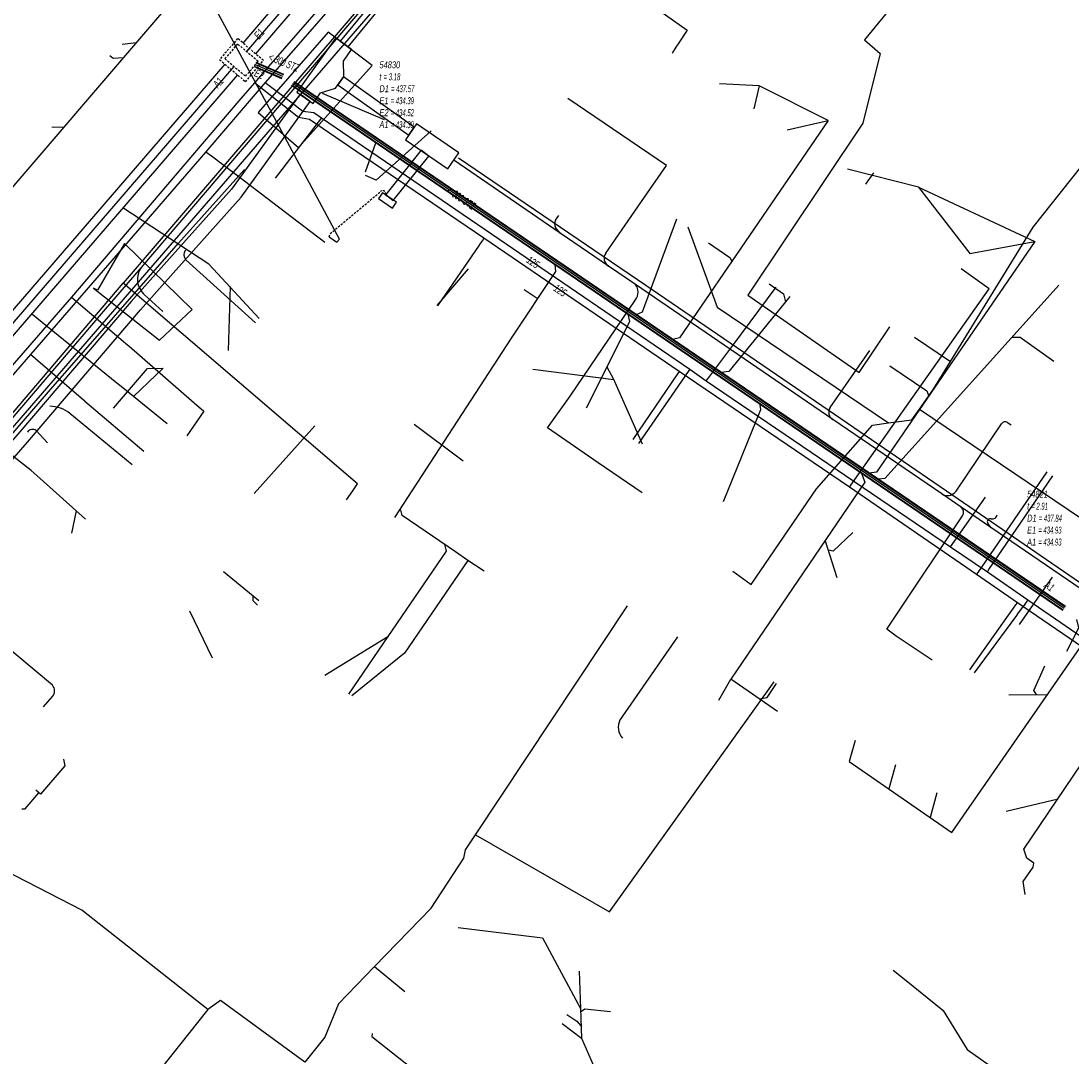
# Model space of a CAD drawing. Header units: metres. Extents: x 2695563 to 2696938, y 1260544 to 1262032.
# Tile 88 of 256: x 2696122 to 2696198, y 1261104 to 1261178. Entities that reach past the tile are written whole.
import ezdxf

# ---------------------------------------------------------------- set-up
doc = ezdxf.new("R2010")
doc.units = ezdxf.units.M
doc.linetypes.add('AUSGEZOGEN', pattern=[0])
doc.linetypes.add('STRICHLINIE2_S3', pattern=[0.25, 0.15, -0.1])
for name, color, linetype in [('AW_LK_ Haltung Text', 7, 'AUSGEZOGEN'), ('AW_LK_Ein-Auslauftext', 24, 'AUSGEZOGEN'), ('AW_LK_Haltung', 24, 'AUSGEZOGEN'), ('AW_LK_Normschacht Text', 24, 'AUSGEZOGEN'), ('AW_LK_Schacht Detailpolygon', 24, 'AUSGEZOGEN'), ('AW_LK_Trasselinie', 24, 'AUSGEZOGEN'), ('EW_LK_Bauwerk_FL_Linie_Punkt', 1, 'AUSGEZOGEN'), ('EW_LK_Trasseabs', 1, 'AUSGEZOGEN'), ('EW_LK_Trasserand', 1, 'AUSGEZOGEN'), ('FM_LK_SW_TRASSEKANTE', 94, 'AUSGEZOGEN'), ('GA_LK_Leitung', 32, 'AUSGEZOGEN'), ('GA_LK_Leitung_Text', 32, 'AUSGEZOGEN'), ('LKSwisscomProjekterimeterAktiv', 7, 'AUSGEZOGEN'), ('TV_LK_LEITUNG', 92, 'AUSGEZOGEN'), ('WA_LK_Leitung', 171, 'AUSGEZOGEN'), ('WA_LK_Leitung_Text', 171, 'AUSGEZOGEN')]:
    doc.layers.add(name, color=color, linetype=linetype)
doc.styles.add('ARIAL', font='arial.ttf')
pattern_1 = [(0, (2710855, 1276000), (7500, 7500), [7500, -7500]), (90, (2710855, 1276000), (-7500, 7500), [7500, -7500])]
pattern_2 = [(0, (2703955, 1269100), (4050, 4050), [4050, -4050]), (90, (2703955, 1269100), (-4050, 4050), [4050, -4050])]
pattern_3 = [(0, (2708005, 1273150), (6075, 6075), [6075, -6075]), (90, (2708005, 1273150), (-6075, 6075), [6075, -6075])]

# ---------------------------------------------------------------- blocks, each defined once
blk = doc.blocks.new('COMPLEXOBJECT_1844')
at = {"layer": 'EW_LK_Trasserand', "color": 1, "linetype": 'AUSGEZOGEN', "transparency": 33554687}
for points in [[(6187.06, 11228.52), (6186.443, 11228.951), (6186.356, 11228.83), (6185.893, 11229.168)], [(6186.091, 11227.297), (6183.802, 11224.27), (6180.912, 11220.13), (6178.056, 11216.035), (6174.734, 11212.316), (6168.374, 11204.594), (6165.845, 11201.752), (6165.182, 11201.007), (6160.577, 11195.832), (6146.636, 11179.588), (6144.477, 11176.99), (6145.039, 11176.571), (6147.171, 11179.136), (6161.104, 11195.371), (6165.719, 11200.558), (6166.385, 11201.306), (6168.906, 11204.139), (6175.266, 11211.86), (6178.606, 11215.6), (6181.498, 11219.746), (6184.368, 11223.859), (6186.789, 11227.06)]]:
    blk.add_lwpolyline(points, dxfattribs=at)
for centre, radius, start, end in [((6185.12, 11228.14), 1.286, 319.02303, 53.05875), ((6185.696, 11228.018), 1.454, 318.77428, 20.19499)]:
    blk.add_arc(centre, radius, start, end, dxfattribs=at)
blk = doc.blocks.new('COMPLEXOBJECT_2281')
at = {"layer": 'EW_LK_Trasseabs', "color": 1, "linetype": 'AUSGEZOGEN', "transparency": 33554687}
for p, q in [((6123.734, 11130.576), (6118.919, 11134.604)), ((6123.087, 11129.003), (6123.742, 11129.763))]:
    blk.add_line(p, q, dxfattribs=at)
blk.add_arc((6123.27, 11130.165), 0.62, 319.55984, 41.56772, dxfattribs=at)
blk = doc.blocks.new('COMPLEXOBJECT_2289')
at = {"layer": 'EW_LK_Trasseabs', "color": 1, "linetype": 'AUSGEZOGEN', "transparency": 33554687}
blk.add_line((6129.492, 11146.455), (6124.995, 11150.149), dxfattribs=at)
blk.add_arc((6123.517, 11148.345), 2.332, 50.66614, 89.06125, dxfattribs=at)
blk = doc.blocks.new('COMPLEXOBJECT_2290')
at = {"layer": 'EW_LK_Trasseabs', "color": 1, "linetype": 'AUSGEZOGEN', "transparency": 33554687}
blk.add_line((6138.364, 11156.677), (6133.342, 11161.216), dxfattribs=at)
blk.add_arc((6133.793, 11161.589), 0.586, 144.90191, 219.61486, dxfattribs=at)
blk = doc.blocks.new('COMPLEXOBJECT_2329')
at = {"layer": 'EW_LK_Trasseabs', "color": 1, "linetype": 'AUSGEZOGEN', "transparency": 33554687}
for p, q in [((6159.991, 11164.069), (6160.22, 11164.41)), ((6160.333, 11163.147), (6159.995, 11163.554))]:
    blk.add_line(p, q, dxfattribs=at)
blk.add_arc((6160.346, 11163.814), 0.437, 144.31141, 216.5786, dxfattribs=at)
blk = doc.blocks.new('COMPLEXOBJECT_2330')
at = {"layer": 'EW_LK_Trasseabs', "color": 1, "linetype": 'AUSGEZOGEN', "transparency": 33554687}
blk.add_line((6163.623, 11161.704), (6166.393, 11165.728), dxfattribs=at)
blk.add_arc((6164.1, 11161.314), 0.616, 140.73917, 241.07306, dxfattribs=at)
blk = doc.blocks.new('COMPLEXOBJECT_2351')
at = {"layer": 'EW_LK_Trasseabs', "color": 1, "linetype": 'AUSGEZOGEN', "transparency": 33554687}
blk.add_line((6188.852, 11144.563), (6192.127, 11149.416), dxfattribs=at)
blk.add_arc((6192.382, 11149.249), 0.305, 56.05615, 146.77056, dxfattribs=at)
blk = doc.blocks.new('COMPLEXOBJECT_2352')
at = {"layer": 'EW_LK_Trasseabs', "color": 1, "linetype": 'AUSGEZOGEN', "transparency": 33554687}
blk.add_line((6191.365, 11141.925), (6191.138, 11142.24), dxfattribs=at)
for centre, radius, start, end in [((6191.311, 11142.36), 0.21, 71.6553, 214.83443), ((6191.459, 11142.908), 0.357, 256.78714, 351.50004)]:
    blk.add_arc(centre, radius, start, end, dxfattribs=at)
blk = doc.blocks.new('COMPLEXOBJECT_2806')
at = {"layer": 'FM_LK_SW_TRASSEKANTE', "color": 94, "linetype": 'AUSGEZOGEN', "transparency": 33554687}
blk.add_line((6130.375, 11158.711), (6131.681, 11157.499), dxfattribs=at)
for centre, radius, start, end in [((6131.315, 11159.822), 1.453, 145.30365, 185.39654), ((6131.314, 11159.819), 1.452, 185.28201, 229.715)]:
    blk.add_arc(centre, radius, start, end, dxfattribs=at)

msp = doc.modelspace()

# ---------------------------------------------------------------- hatches: boundary and pattern name
at = {"layer": 'EW_LK_Bauwerk_FL_Linie_Punkt', "lineweight": 18, "transparency": 33554687}
h = msp.add_hatch(dxfattribs=at)
h.set_pattern_fill('MUSTER', color=1, scale=4050, style=0, pattern_type=2)
h.set_pattern_definition(pattern_2)
h.paths.add_polyline_path([(2696142.317, 1261173.122), (2696143.484, 1261172.292), (2696144.021, 1261173.062), (2696145.103, 1261173.402), (2696145.703, 1261174.249), (2696145.675, 1261175.352), (2696146.263, 1261176.193), (2696145.136, 1261177.031)], flags=0)
h = msp.add_hatch(dxfattribs=at)
h.set_pattern_fill('MUSTER', color=1, scale=4050, style=0, pattern_type=2)
h.set_pattern_definition(pattern_2)
h.paths.add_polyline_path([(2696153.203, 1261167.589), (2696153.994, 1261168.744), (2696150.942, 1261170.836), (2696150.151, 1261169.681)], flags=0)
h = msp.add_hatch(dxfattribs=at)
h.set_pattern_fill('MUSTER', color=1, scale=2025, style=0, pattern_type=2)
h.set_pattern_definition([(0, (2699905, 1265050), (2025, 2025), [2025, -2025]), (90, (2699905, 1265050), (-2025, 2025), [2025, -2025])])
h.paths.add_polyline_path([(2696149.218, 1261164.763), (2696149.496, 1261165.177), (2696148.489, 1261165.854), (2696148.211, 1261165.44)], flags=0)
at = {"layer": 'EW_LK_Trasserand', "lineweight": 18, "transparency": 33554687}
h = msp.add_hatch(dxfattribs=at)
h.set_pattern_fill('MUSTER', color=1, scale=6075, style=0, pattern_type=2)
h.set_pattern_definition(pattern_3)
h.paths.add_polyline_path([(2696186.863, 1261228.978), (2696186.916, 1261228.936), (2696186.967, 1261228.891), (2696187.016, 1261228.843), (2696187.062, 1261228.793), (2696187.105, 1261228.74), (2696187.145, 1261228.685), (2696187.183, 1261228.628), (2696187.217, 1261228.57), (2696187.248, 1261228.509), (2696187.276, 1261228.447), (2696187.301, 1261228.384), (2696187.322, 1261228.319), (2696187.34, 1261228.253), (2696187.354, 1261228.187), (2696187.365, 1261228.119), (2696187.372, 1261228.052), (2696187.376, 1261227.984), (2696187.376, 1261227.916), (2696187.372, 1261227.848), (2696187.365, 1261227.78), (2696187.354, 1261227.713), (2696187.34, 1261227.646), (2696187.322, 1261227.581), (2696187.3, 1261227.516), (2696187.276, 1261227.452), (2696187.248, 1261227.39), (2696187.217, 1261227.33), (2696187.182, 1261227.271), (2696187.145, 1261227.214), (2696187.104, 1261227.16), (2696187.061, 1261227.107), (2696184.772, 1261224.08), (2696181.882, 1261219.94), (2696179.026, 1261215.845), (2696175.704, 1261212.126), (2696169.344, 1261204.404), (2696166.815, 1261201.562), (2696166.152, 1261200.817), (2696161.547, 1261195.642), (2696147.606, 1261179.398), (2696145.447, 1261176.8), (2696146.009, 1261176.381), (2696148.141, 1261178.946), (2696162.074, 1261195.181), (2696166.689, 1261200.368), (2696167.355, 1261201.116), (2696169.876, 1261203.949), (2696176.236, 1261211.67), (2696179.576, 1261215.41), (2696182.468, 1261219.556), (2696185.338, 1261223.669), (2696187.759, 1261226.87), (2696187.791, 1261226.908), (2696187.823, 1261226.948), (2696187.852, 1261226.988), (2696187.881, 1261227.03), (2696187.908, 1261227.072), (2696187.933, 1261227.116), (2696187.957, 1261227.16), (2696187.979, 1261227.205), (2696188, 1261227.251), (2696188.019, 1261227.297), (2696188.037, 1261227.344), (2696188.052, 1261227.392), (2696188.067, 1261227.44), (2696188.079, 1261227.489), (2696188.09, 1261227.538), (2696188.099, 1261227.588), (2696188.107, 1261227.637), (2696188.113, 1261227.687), (2696188.117, 1261227.737), (2696188.119, 1261227.788), (2696188.119, 1261227.838), (2696188.118, 1261227.888), (2696188.115, 1261227.938), (2696188.111, 1261227.988), (2696188.104, 1261228.038), (2696188.096, 1261228.088), (2696188.086, 1261228.137), (2696188.075, 1261228.186), (2696188.061, 1261228.235), (2696188.047, 1261228.283), (2696188.03, 1261228.33), (2696187.413, 1261228.761), (2696187.326, 1261228.64)], flags=0)
h = msp.add_hatch(dxfattribs=at)
h.set_pattern_fill('MUSTER', color=1, scale=6075, style=0, pattern_type=2)
h.set_pattern_definition(pattern_3)
h.paths.add_polyline_path([(2696145.278, 1261173.649), (2696150.378, 1261170.013), (2696150.774, 1261170.591), (2696145.683, 1261174.221)], flags=0)
h = msp.add_hatch(dxfattribs=at)
h.set_pattern_fill('MUSTER', color=1, scale=6075, style=0, pattern_type=2)
h.set_pattern_definition(pattern_3)
h.paths.add_polyline_path([(2696094.675, 1261115.609), (2696099.087, 1261120.475), (2696113.912, 1261137.567), (2696122.898, 1261147.891), (2696131.058, 1261157.437), (2696133.4, 1261160.073), (2696138.308, 1261165.56), (2696143.283, 1261172.43), (2696142.554, 1261172.958), (2696137.606, 1261166.126), (2696132.728, 1261160.671), (2696130.38, 1261158.029), (2696122.216, 1261148.479), (2696113.232, 1261138.157), (2696098.413, 1261121.073), (2696094.009, 1261116.213)], flags=0)
h = msp.add_hatch(dxfattribs=at)
h.set_pattern_fill('MUSTER', color=1, scale=6075, style=0, pattern_type=2)
h.set_pattern_definition(pattern_3)
h.paths.add_polyline_path([(2696149.266, 1261165.297), (2696151.827, 1261168.501), (2696151.28, 1261168.938), (2696148.719, 1261165.734)], flags=0)
at = {"layer": 'LKSwisscomProjekterimeterAktiv', "transparency": 33554687}
h = msp.add_hatch(dxfattribs=at)
h.set_pattern_fill('MUSTER', color=94, scale=7500, style=0, pattern_type=2)
h.set_pattern_definition(pattern_1)
h.paths.add_polyline_path([(2696144.563, 1261177.427), (2696139.536, 1261171.659), (2696142.447, 1261169.119), (2696147.738, 1261175.046)], flags=0)
h = msp.add_hatch(dxfattribs=at)
h.set_pattern_fill('MUSTER', color=94, scale=7500, style=0, pattern_type=2)
h.set_pattern_definition(pattern_1)
h.paths.add_polyline_path([(2696127.665, 1261158.991), (2696132.417, 1261155.251), (2696134.778, 1261157.457), (2696129.896, 1261162.199), (2696127.944, 1261158.852)], flags=0)

# ---------------------------------------------------------------- linework, layer by layer
at = {"layer": 'AW_LK_Haltung', "color": 24, "linetype": 'AUSGEZOGEN', "transparency": 33554687}
for p, q in [((2696178.765, 1261222.953), (2696138.692, 1261176.04)), ((2696129.723, 1261176.564), (2696130.755, 1261176.688)), ((2696137.783, 1261174.975), (2696076.959, 1261104.445)), ((2696175.631, 1261173.559), (2696172.779, 1261173.715)), ((2696175.631, 1261173.559), (2696175.24, 1261171.913)), ((2696180.595, 1261171.078), (2696175.631, 1261173.559)), ((2696177.649, 1261170.388), (2696180.595, 1261171.078)), ((2696124.668, 1261170.624), (2696125.514, 1261170.591)), ((2696147.268, 1261167.383), (2696148.021, 1261169.472)), ((2696187.11, 1261166.26), (2696182.003, 1261167.555)), ((2696183.863, 1261167.307), (2696183.301, 1261166.48)), ((2696187.11, 1261166.26), (2696195.495, 1261162.354)), ((2696187.11, 1261166.26), (2696190.806, 1261161.499)), ((2696135.967, 1261160.73), (2696129.789, 1261164.787)), ((2696190.806, 1261161.499), (2696195.495, 1261162.354)), ((2696154.664, 1261160.385), (2696152.408, 1261157.748)), ((2696137.397, 1261154.496), (2696137.531, 1261159.109)), ((2696159.642, 1261158.248), (2696158.697, 1261158.863)), ((2696197.222, 1261159.205), (2696189.062, 1261150.117)), ((2696177.844, 1261158.401), (2696175.552, 1261155.577)), ((2696129.355, 1261152.139), (2696123.193, 1261157.138)), ((2696175.552, 1261155.577), (2696173.443, 1261152.991)), ((2696149.374, 1261142.47), (2696157.774, 1261155.377)), ((2696165.15, 1261152.421), (2696164.687, 1261153.303)), ((2696132.68, 1261153.215), (2696130.544, 1261151.178)), ((2696159.333, 1261153.157), (2696165.15, 1261152.421)), ((2696173.443, 1261152.991), (2696172.899, 1261152.909)), ((2696167.216, 1261147.742), (2696165.15, 1261152.421)), ((2696123.164, 1261145.842), (2696117.38, 1261150.398)), ((2696126.1, 1261141.348), (2696126.451, 1261142.937)), ((2696181.24, 1261138.114), (2696180.398, 1261140.825)), ((2696154.65, 1261139.379), (2696150.087, 1261132.686)), ((2696155.806, 1261138.59), (2696154.65, 1261139.379)), ((2696139.578, 1261136.466), (2696139.181, 1261136.791)), ((2696136.234, 1261132.339), (2696134.6, 1261135.723)), ((2696144.346, 1261131.095), (2696148.88, 1261133.893)), ((2696148.88, 1261133.893), (2696146.045, 1261129.734)), ((2696150.087, 1261132.686), (2696146.275, 1261129.607)), ((2696172.721, 1261129.315), (2696173.592, 1261130.821)), ((2696176.957, 1261128.484), (2696173.592, 1261130.821)), ((2696193.623, 1261129.689), (2696196.407, 1261129.709)), ((2696185.461, 1261124.642), (2696184.976, 1261122.916)), ((2696188.438, 1261122.617), (2696187.943, 1261120.856)), ((2696193.428, 1261121.312), (2696197.174, 1261122.203)), ((2696153.949, 1261112.93), (2696160.022, 1261112.173)), ((2696160.03, 1261112.173), (2696162.753, 1261107.096)), ((2696162.67, 1261109.776), (2696162.753, 1261107.096)), ((2696162.753, 1261107.096), (2696162.819, 1261104.953)), ((2696161.43, 1261106.01), (2696162.827, 1261104.947)), ((2696162.819, 1261104.947), (2696166.698, 1261096.258))]:
    msp.add_line(p, q, dxfattribs=at)
at = {"layer": 'AW_LK_Haltung', "linetype": 'AUSGEZOGEN', "transparency": 33554687}
for p, q in [((2696141.365, 1261174.353), (2696139.38, 1261175.211)), ((2696141.373, 1261174.371), (2696139.388, 1261175.229)), ((2696141.38, 1261174.389), (2696139.395, 1261175.247)), ((2696141.246, 1261174.077), (2696139.261, 1261174.935)), ((2696141.253, 1261174.095), (2696139.268, 1261174.953)), ((2696141.261, 1261174.113), (2696139.276, 1261174.971)), ((2696197.676, 1261136.016), (2696142.108, 1261173.836)), ((2696197.687, 1261136.032), (2696142.119, 1261173.852)), ((2696197.699, 1261136.048), (2696142.131, 1261173.868)), ((2696197.507, 1261135.768), (2696141.939, 1261173.588)), ((2696197.519, 1261135.784), (2696141.951, 1261173.604)), ((2696197.53, 1261135.8), (2696141.962, 1261173.62))]:
    msp.add_line(p, q, dxfattribs=at)
at = {"layer": 'AW_LK_Haltung', "color": 255, "transparency": 33554687}
for p, q in [((2696141.313, 1261174.233), (2696139.328, 1261175.091)), ((2696197.603, 1261135.908), (2696142.035, 1261173.728))]:
    msp.add_line(p, q, dxfattribs=at)
at = {"layer": 'AW_LK_Haltung', "color": 24, "linetype": 'AUSGEZOGEN', "transparency": 33554687}
for points in [[(2696118.592, 1261156.842), (2696116.145, 1261158.953), (2696116.178, 1261159.68), (2696136.308, 1261183.184)], [(2696128.831, 1261175.753), (2696129.094, 1261175.575), (2696129.837, 1261175.618)], [(2696180.595, 1261171.078), (2696169.886, 1261155.407), (2696169.39, 1261155.3)], [(2696152.002, 1261170.319), (2696148.026, 1261166.768), (2696147.26, 1261167.1)], [(2696169.664, 1261163.964), (2696167.201, 1261157.251), (2696166.772, 1261157.07)], [(2696195.495, 1261162.354), (2696184.077, 1261145.732), (2696183.546, 1261145.669)], [(2696171.991, 1261162.251), (2696173.518, 1261161.206), (2696173.688, 1261160.9)], [(2696139.61, 1261156.811), (2696136.315, 1261160.355), (2696135.967, 1261160.73)], [(2696157.774, 1261155.377), (2696160.98, 1261160.193), (2696160.928, 1261160.689)], [(2696176.349, 1261159.294), (2696177.384, 1261158.593), (2696177.529, 1261158.013)], [(2696163.201, 1261150.379), (2696166.308, 1261156.601), (2696166.192, 1261157.12)], [(2696196.859, 1261153.701), (2696194.447, 1261155.433), (2696193.837, 1261155.435)], [(2696185.057, 1261153.385), (2696187.705, 1261151.588), (2696187.849, 1261151.212)], [(2696129.103, 1261150.351), (2696131.545, 1261153.197), (2696132.68, 1261153.215)], [(2696130.544, 1261151.178), (2696129.77, 1261151.804), (2696129.355, 1261152.139)], [(2696132.983, 1261149.208), (2696131.58, 1261150.342), (2696130.544, 1261151.178)], [(2696173.054, 1261143.626), (2696175.751, 1261150.246), (2696175.67, 1261150.706)], [(2696189.062, 1261150.117), (2696184.679, 1261145.279), (2696184.23, 1261145.226)], [(2696127.095, 1261142.335), (2696123.827, 1261145.279), (2696123.164, 1261145.842)], [(2696182.977, 1261145.702), (2696183.239, 1261145.02), (2696173.592, 1261130.821)], [(2696154.65, 1261139.379), (2696153.741, 1261139.999), (2696149.905, 1261142.613), (2696149.783, 1261143.098)], [(2696182.376, 1261141.375), (2696180.965, 1261140.047), (2696180.62, 1261140.11)], [(2696152.956, 1261140.534), (2696153.077, 1261140.048), (2696148.88, 1261133.893)], [(2696139.486, 1261136.148), (2696139.16, 1261136.451), (2696139.181, 1261136.791), (2696137.026, 1261138.557)], [(2696197.805, 1261132.828), (2696198.657, 1261134.518), (2696198.513, 1261135.115)], [(2696189.505, 1261119.77), (2696199.584, 1261134.285), (2696199.565, 1261134.409)], [(2696195.607, 1261129.703), (2696195.428, 1261130.004), (2696196.214, 1261131.766)], [(2696175.642, 1261129.397), (2696176.196, 1261129.499), (2696176.884, 1261130.502)], [(2696182.547, 1261126.386), (2696182.127, 1261124.894), (2696189.505, 1261119.77)], [(2696194.808, 1261115.304), (2696194.661, 1261116.243), (2696195.365, 1261117.276), (2696195.425, 1261117.57), (2696194.929, 1261117.907), (2696194.712, 1261118.556), (2696199.467, 1261125.601)], [(2696125.512, 1261125.056), (2696125.603, 1261124.571), (2696123.849, 1261122.522), (2696123.507, 1261122.815)], [(2696122.498, 1261121.483), (2696122.752, 1261121.471), (2696123.735, 1261122.62)], [(2696161.776, 1261106.656), (2696162.498, 1261106.178), (2696162.787, 1261105.834)], [(2696164.922, 1261106.845), (2696163.076, 1261107.033), (2696162.761, 1261106.827)], [(2696147.737, 1261105.283), (2696147.72, 1261105.059), (2696163.297, 1261092.774), (2696163.364, 1261092.029)]]:
    msp.add_lwpolyline(points, dxfattribs=at)
at = {"layer": 'AW_LK_Schacht Detailpolygon', "color": 24, "linetype": 'STRICHLINIE2_S3', "transparency": 33554687}
for points in [[(2696138.051, 1261176.982), (2696136.751, 1261175.462), (2696138.614, 1261173.87), (2696139.913, 1261175.391), (2696138.051, 1261176.982)], [(2696138.045, 1261176.591), (2696137.136, 1261175.528), (2696138.619, 1261174.261), (2696139.529, 1261175.325), (2696138.045, 1261176.591)]]:
    msp.add_lwpolyline(points, close=True, dxfattribs=at)
at = {"layer": 'AW_LK_Trasselinie', "color": 24, "linetype": 'AUSGEZOGEN', "transparency": 33554687}
for p, q in [((2696178.107, 1261223.107), (2696138.427, 1261176.654)), ((2696179.028, 1261222.337), (2696139.343, 1261175.878)), ((2696137.131, 1261175.138), (2696076.704, 1261105.068)), ((2696138.043, 1261174.358), (2696077.607, 1261104.278))]:
    msp.add_line(p, q, dxfattribs=at)
at = {"layer": 'EW_LK_Bauwerk_FL_Linie_Punkt', "color": 1, "linetype": 'AUSGEZOGEN', "transparency": 33554687}
msp.add_line((2696139.817, 1261172.914), (2696134.653, 1261182.516), dxfattribs=at)
for points in [[(2696142.317, 1261173.122), (2696143.484, 1261172.292), (2696144.021, 1261173.062), (2696145.103, 1261173.402), (2696145.703, 1261174.249), (2696145.675, 1261175.352), (2696146.263, 1261176.193), (2696145.136, 1261177.031), (2696142.317, 1261173.122)], [(2696153.203, 1261167.589), (2696153.994, 1261168.744), (2696150.942, 1261170.836), (2696150.151, 1261169.681), (2696153.203, 1261167.589)], [(2696149.218, 1261164.763), (2696149.496, 1261165.177), (2696148.489, 1261165.854), (2696148.211, 1261165.44), (2696149.218, 1261164.763)]]:
    msp.add_lwpolyline(points, close=True, dxfattribs=at)
at = {"layer": 'EW_LK_Trasseabs', "color": 1, "linetype": 'AUSGEZOGEN', "transparency": 33554687}
for p, q in [((2696145.402, 1261162.529), (2696139.817, 1261172.914)), ((2696148.646, 1261171.128), (2696144.173, 1261173.007)), ((2696168.961, 1261167.839), (2696161.833, 1261172.655)), ((2696161.303, 1261162.957), (2696153.627, 1261168.208)), ((2696167.363, 1261165.538), (2696168.961, 1261167.839)), ((2696133.78, 1261162.233), (2696138.535, 1261167.543)), ((2696148.709, 1261165.725), (2696148.993, 1261165.516)), ((2696144.656, 1261162.699), (2696145.189, 1261162.31)), ((2696145.189, 1261162.31), (2696145.402, 1261162.529)), ((2696164.772, 1261160.585), (2696161.303, 1261162.957)), ((2696166.712, 1261159.258), (2696164.772, 1261160.585)), ((2696180.935, 1261149.531), (2696166.712, 1261159.258)), ((2696162.004, 1261151.201), (2696166.72, 1261158.147)), ((2696180.739, 1261150.389), (2696183.604, 1261154.492)), ((2696188.785, 1261144.162), (2696180.935, 1261149.531)), ((2696124.339, 1261147.845), (2696123.534, 1261148.729)), ((2696193.523, 1261149.312), (2696193.78, 1261149.143)), ((2696167.207, 1261144.233), (2696164.023, 1261146.414)), ((2696190.189, 1261143.202), (2696188.785, 1261144.162)), ((2696192.335, 1261141.735), (2696190.189, 1261143.202)), ((2696185.356, 1261135.204), (2696190.291, 1261142.597)), ((2696205.405, 1261132.796), (2696192.335, 1261141.735)), ((2696194.384, 1261134.76), (2696196.774, 1261138.17)), ((2696188.09, 1261132.178), (2696185.514, 1261133.906))]:
    msp.add_line(p, q, dxfattribs=at)
for points in [[(2696250.975, 1261102.181), (2696223.934, 1261120.513), (2696218.661, 1261124.125), (2696205.08, 1261133.409), (2696189.589, 1261144.041), (2696180.607, 1261150.189), (2696167.475, 1261159.188), (2696153.967, 1261168.361)], [(2696093.969, 1261116.29), (2696097.42, 1261120.444), (2696109.488, 1261134.34), (2696112.817, 1261138.103), (2696113.493, 1261138.905), (2696114.481, 1261140.012), (2696124.427, 1261151.523), (2696133.78, 1261162.233)], [(2696164.023, 1261146.414), (2696160.387, 1261148.922), (2696162.004, 1261151.201)], [(2696185.514, 1261133.906), (2696184.837, 1261134.419), (2696185.356, 1261135.204)]]:
    msp.add_lwpolyline(points, dxfattribs=at)
at = {"layer": 'EW_LK_Trasseabs', "color": 1, "linetype": 'STRICHLINIE2_S3', "transparency": 33554687}
msp.add_lwpolyline([(2696144.656, 1261162.699), (2696144.73, 1261162.92), (2696148.344, 1261165.948)], dxfattribs=at)
msp.add_arc((2696148.502, 1261165.797), 0.219, 340.89671, 136.25686, dxfattribs=at)
at = {"layer": 'EW_LK_Trasseabs', "color": 1, "linetype": 'AUSGEZOGEN', "transparency": 33554687}
for centre, radius, start, end in [((2696166.013, 1261158.697), 0.896, 322.09441, 38.73072), ((2696181.262, 1261150.057), 0.619, 147.56572, 238.16978), ((2696123.278, 1261148.405), 0.413, 51.70669, 150.69845), ((2696189.193, 1261144.811), 0.767, 237.86877, 325.13335), ((2696189.9, 1261142.842), 0.462, 327.9336, 51.20598)]:
    msp.add_arc(centre, radius, start, end, dxfattribs=at)
at = {"layer": 'EW_LK_Trasserand', "color": 1, "linetype": 'AUSGEZOGEN', "transparency": 33554687}
for points in [[(2696145.278, 1261173.649), (2696150.378, 1261170.013), (2696150.774, 1261170.591), (2696145.683, 1261174.221), (2696145.278, 1261173.649)], [(2696094.675, 1261115.609), (2696099.087, 1261120.475), (2696113.912, 1261137.567), (2696122.898, 1261147.891), (2696131.058, 1261157.437), (2696133.4, 1261160.073), (2696138.308, 1261165.56), (2696143.283, 1261172.43), (2696142.554, 1261172.958), (2696137.606, 1261166.126), (2696132.728, 1261160.671), (2696130.38, 1261158.029), (2696122.216, 1261148.479), (2696113.232, 1261138.157), (2696098.413, 1261121.073), (2696094.009, 1261116.213), (2696094.675, 1261115.609)], [(2696149.266, 1261165.297), (2696151.827, 1261168.501), (2696151.28, 1261168.938), (2696148.719, 1261165.734), (2696149.266, 1261165.297)]]:
    msp.add_lwpolyline(points, close=True, dxfattribs=at)
at = {"layer": 'FM_LK_SW_TRASSEKANTE', "color": 94, "linetype": 'AUSGEZOGEN', "transparency": 33554687}
for p, q in [((2696154.399, 1261188.035), (2696129.808, 1261159.344)), ((2696169.738, 1261133.856), (2696165.566, 1261127.834))]:
    msp.add_line(p, q, dxfattribs=at)
for points in [[(2696177.693, 1261200.868), (2696179.34, 1261199.81), (2696193.394, 1261190.783), (2696186.515, 1261180.91), (2696183.22, 1261176.881), (2696184.354, 1261175.899), (2696183.096, 1261170.88), (2696174.811, 1261158.484), (2696182.843, 1261152.919), (2696185.057, 1261156.207)], [(2696131.09, 1261160.459), (2696145.854, 1261177.715), (2696154.763, 1261188.143)], [(2696107.928, 1261133.362), (2696128.397, 1261157.311), (2696131.09, 1261160.459)], [(2696108.665, 1261134.514), (2696125.97, 1261154.837), (2696129.808, 1261159.344)], [(2696145.887, 1261143.734), (2696146.344, 1261144.391), (2696146.687, 1261144.884), (2696129.808, 1261159.344)], [(2696185.294, 1261109.85), (2696186.213, 1261109.113), (2696188.749, 1261107.059), (2696188.885, 1261106.95), (2696190.62, 1261104.135), (2696194.158, 1261101.645)]]:
    msp.add_lwpolyline(points, dxfattribs=at)
msp.add_arc((2696166.713, 1261127.357), 1.232, 154.81191, 220.63749, dxfattribs=at)
at = {"layer": 'GA_LK_Leitung', "color": 32, "linetype": 'AUSGEZOGEN', "transparency": 33554687}
msp.add_line((2696130.24, 1261154.81), (2696134.723, 1261150.901), dxfattribs=at)
for points in [[(2696183.646, 1261225.04), (2696183.431, 1261224.79), (2696180.613, 1261221.501), (2696171.91, 1261211.49), (2696167.864, 1261206.725), (2696166.34, 1261204.93), (2696152.06, 1261188.52), (2696140.284, 1261174.972), (2696139.258, 1261173.792)], [(2696139.258, 1261173.792), (2696138.147, 1261172.491), (2696133.554, 1261167.114), (2696126.07, 1261158.35), (2696117.95, 1261149.024), (2696105.54, 1261134.77), (2696091.72, 1261118.81), (2696083.401, 1261109.164), (2696083.225, 1261108.96)], [(2696247.553, 1261099.871), (2696247.249, 1261099.941), (2696238.169, 1261106.257), (2696226.855, 1261114.091), (2696216.95, 1261120.742), (2696206.719, 1261127.769), (2696205.34, 1261128.734), (2696194.239, 1261136.326), (2696191.302, 1261138.347), (2696182.136, 1261144.652), (2696169.858, 1261152.981), (2696155.795, 1261162.586), (2696146.58, 1261168.863), (2696143.23, 1261171.144), (2696142.429, 1261171.293), (2696139.258, 1261173.792)], [(2696155.795, 1261162.586), (2696155.689, 1261162.431), (2696155.538, 1261162.211), (2696155.405, 1261162.017), (2696155.188, 1261161.701), (2696152.454, 1261157.717)], [(2696182.136, 1261144.652), (2696182.244, 1261144.805), (2696192.199, 1261158.937), (2696190.196, 1261160.376)], [(2696126.07, 1261158.35), (2696129.983, 1261155.028), (2696130.24, 1261154.81)], [(2696169.858, 1261152.981), (2696169.752, 1261152.826), (2696166.529, 1261148.092)], [(2696134.723, 1261150.901), (2696134.931, 1261150.719), (2696135.609, 1261150.122), (2696134.383, 1261148.345)], [(2696191.302, 1261138.347), (2696191.408, 1261138.502), (2696196.382, 1261145.76)], [(2696190.8, 1261131.49), (2696193.606, 1261135.436), (2696193.833, 1261135.755), (2696193.962, 1261135.936), (2696194.13, 1261136.173), (2696194.239, 1261136.326)]]:
    msp.add_lwpolyline(points, dxfattribs=at)
at = {"layer": 'LKSwisscomProjekterimeterAktiv', "color": 94, "linetype": 'AUSGEZOGEN', "transparency": 33554687}
for points in [[(2696144.563, 1261177.427), (2696139.536, 1261171.659), (2696142.447, 1261169.119), (2696147.738, 1261175.046), (2696144.563, 1261177.427)], [(2696127.665, 1261158.991), (2696132.417, 1261155.251), (2696134.778, 1261157.457), (2696129.896, 1261162.199), (2696127.944, 1261158.852), (2696127.665, 1261158.991)]]:
    msp.add_lwpolyline(points, close=True, dxfattribs=at)
at = {"layer": 'TV_LK_LEITUNG', "color": 92, "linetype": 'AUSGEZOGEN', "transparency": 33554687}
for p, q in [((2696148.048, 1261179.288), (2696086.586, 1261108.185)), ((2696186.829, 1261155.469), (2696189.417, 1261153.716)), ((2696187.182, 1261150.275), (2696200.887, 1261141.013)), ((2696143.615, 1261149.076), (2696139.243, 1261144.198)), ((2696150.783, 1261149.197), (2696154.295, 1261146.546)), ((2696155.186, 1261119.603), (2696166.139, 1261136.104)), ((2696154.459, 1261118.508), (2696155.186, 1261119.603)), ((2696147.923, 1261110.114), (2696150.095, 1261108.315)), ((2696136.828, 1261107.671), (2696135.906, 1261107.021)), ((2696142.888, 1261103.214), (2696136.828, 1261107.671)), ((2696135.906, 1261107.021), (2696127.012, 1261095.858))]:
    msp.add_line(p, q, dxfattribs=at)
for points in [[(2696189.417, 1261153.716), (2696195.38, 1261163.397), (2696210.703, 1261182.706)], [(2696170.489, 1261163.399), (2696172.615, 1261157.625), (2696184.944, 1261149.279)], [(2696187.182, 1261150.275), (2696188.137, 1261151.637), (2696189.417, 1261153.716)], [(2696184.944, 1261149.279), (2696186.636, 1261149.497), (2696187.182, 1261150.275)], [(2696173.743, 1261138.601), (2696175.065, 1261137.644), (2696179.751, 1261144.533), (2696183.795, 1261149.13), (2696184.944, 1261149.279)], [(2696155.186, 1261119.603), (2696164.837, 1261114.04), (2696176.72, 1261130.614)], [(2696147.923, 1261110.114), (2696151.992, 1261114.304), (2696154.351, 1261117.911), (2696154.459, 1261118.508)], [(2696135.906, 1261107.021), (2696126.829, 1261114.179), (2696118.864, 1261118.26)], [(2696147.923, 1261110.114), (2696145.316, 1261107.428), (2696144.336, 1261105.009), (2696142.888, 1261103.214)]]:
    msp.add_lwpolyline(points, dxfattribs=at)
at = {"layer": 'WA_LK_Leitung', "color": 7, "linetype": 'AUSGEZOGEN', "transparency": 33554687}
for p, q in [((2696144.102, 1261171.274), (2696140.751, 1261166.909)), ((2696139.17, 1261166.25), (2696144.323, 1261162.311)), ((2696173.74, 1261154.868), (2696176.86, 1261159.07)), ((2696127.03, 1261150.85), (2696131.304, 1261147.235)), ((2696189.429, 1261140.361), (2696191.946, 1261143.93))]:
    msp.add_line(p, q, dxfattribs=at)
for points in [[(2696183.34, 1261223.851), (2696160.73, 1261197.52), (2696158.481, 1261194.937), (2696153.59, 1261189.32), (2696140.728, 1261174.602), (2696140.044, 1261173.819)], [(2696157.44, 1261186.69), (2696165.76, 1261180.92), (2696170.45, 1261177.59), (2696169.797, 1261176.602), (2696169.638, 1261176.361), (2696169.355, 1261175.933)], [(2696140.044, 1261173.819), (2696138.738, 1261172.292), (2696135.77, 1261168.82), (2696123.13, 1261154.21), (2696113.369, 1261142.959), (2696104.98, 1261133.29), (2696093.26, 1261119.78), (2696083.934, 1261108.918), (2696083.755, 1261108.709), (2696083.097, 1261107.942), (2696082.582, 1261107.343)], [(2696140.044, 1261173.819), (2696141.663, 1261172.578), (2696142.743, 1261171.75), (2696143.535, 1261171.646), (2696144.102, 1261171.274), (2696170.625, 1261153.15), (2696171.818, 1261152.309), (2696189.429, 1261140.361), (2696192.073, 1261138.556), (2696194.987, 1261136.522), (2696205.262, 1261129.48), (2696210.851, 1261125.663), (2696211.755, 1261125.002), (2696214.09, 1261123.399), (2696224.442, 1261116.467), (2696230.293, 1261112.381), (2696238.077, 1261107.003), (2696247.676, 1261100.437)], [(2696135.77, 1261168.82), (2696136.161, 1261168.525), (2696138.635, 1261166.654), (2696138.886, 1261166.465), (2696139.17, 1261166.25)], [(2696171.818, 1261152.309), (2696171.931, 1261152.459), (2696173.74, 1261154.868)], [(2696127.03, 1261150.85), (2696126.782, 1261151.064), (2696123.482, 1261153.907), (2696123.13, 1261154.21)], [(2696170.625, 1261153.15), (2696170.519, 1261152.996), (2696166.941, 1261147.809)], [(2696192.073, 1261138.556), (2696192.179, 1261138.711), (2696196.803, 1261145.472)], [(2696194.987, 1261136.522), (2696194.876, 1261136.371), (2696194.716, 1261136.153), (2696194.514, 1261135.877), (2696194.252, 1261135.52), (2696194.169, 1261135.408), (2696191.129, 1261131.268)]]:
    msp.add_lwpolyline(points, dxfattribs=at)

# ---------------------------------------------------------------- block references
at = {"layer": 'EW_LK_Trasseabs', "color": 1, "linetype": 'AUSGEZOGEN', "lineweight": -3, "transparency": 33554687}
for name in ['COMPLEXOBJECT_2330', 'COMPLEXOBJECT_2329', 'COMPLEXOBJECT_2290', 'COMPLEXOBJECT_2289', 'COMPLEXOBJECT_2351', 'COMPLEXOBJECT_2352', 'COMPLEXOBJECT_2281']:
    msp.add_blockref(name, (2690000.97, 1249999.81), dxfattribs=at)
at = {"layer": 'EW_LK_Trasserand', "color": 1, "linetype": 'AUSGEZOGEN', "lineweight": -3, "transparency": 33554687}
msp.add_blockref('COMPLEXOBJECT_1844', (2690000.97, 1249999.81), dxfattribs=at)
at = {"layer": 'FM_LK_SW_TRASSEKANTE', "color": 94, "linetype": 'AUSGEZOGEN', "lineweight": -3, "transparency": 33554687}
msp.add_blockref('COMPLEXOBJECT_2806', (2690000.97, 1249999.81), dxfattribs=at)

# ---------------------------------------------------------------- texts
at = {"layer": 'AW_LK_ Haltung Text', "color": 24, "transparency": 33554687, "char_height": 0.55705, "width": 2.75543, "attachment_point": 5, "style": 'ARIAL'}
for insert, rotation in [((2696141.383, 1261175.256), 337.6827), ((2696154.153, 1261165.473), 326.1969)]:
    msp.add_mtext('\\A1;{\\fArial|i1|b0;\\H0.557054;\\W0.700000;\\C24;< \\W0.490000;300 STZ}\\P', dxfattribs=dict(at, insert=insert, rotation=rotation))
at = {"layer": 'AW_LK_Ein-Auslauftext', "color": 24, "transparency": 33554687, "char_height": 0.55705, "attachment_point": 7, "style": 'ARIAL'}
for s, insert, width, rotation in [('\\A1;{\\fArial|i1|b0;\\H0.557054;\\W0.700000;\\C24;E1}\\P', (2696139.596, 1261176.882), 0.85544, 49.4964), ('\\A1;{\\fArial|i1|b0;\\H0.557054;\\W0.700000;\\C24;E2}\\P', (2696139.199, 1261174.292), 0.86376, 336.6162), ('\\A1;{\\fArial|i1|b0;\\H0.557054;\\W0.700000;\\C24;A1}\\P', (2696136.65, 1261173.366), 0.85544, 49.2264), ('\\A1;{\\fArial|i1|b0;\\H0.557054;\\W0.700000;\\C24;A1}\\P', (2696196.111, 1261137.472), 0.85544, 325.8945)]:
    msp.add_mtext(s, dxfattribs=dict(at, insert=insert, width=width, rotation=rotation))
at = {"layer": 'AW_LK_Normschacht Text', "color": 24, "transparency": 33554687, "char_height": 0.50641, "attachment_point": 1, "line_spacing_factor": 1.024096, "style": 'ARIAL'}
for s, insert, width in [('\\A1;{\\fArial|i1|b0;\\H0.506413;\\W0.697091;\\C24;54830}\\P{\\fArial|i1|b0;\\H0.505000;\\W0.697091;\\C24;t \\W0.487964;= 3.18}\\P{\\fArial|i1|b0;\\H0.505000;\\W0.697091;\\C24;D1 \\W0.487964;= 437.57}\\P{\\fArial|i1|b0;\\H0.505000;\\W0.697091;\\C24;E1 \\W0.487964;= 434.39}\\P{\\fArial|i1|b0;\\H0.505000;\\W0.697091;\\C24;E2 \\W0.487964;= 434.52}\\P{\\fArial|i1|b0;\\H0.505000;\\W0.697091;\\C24;A1 \\W0.487964;= 434.39}\\P', (2696148.267, 1261175.34), 2.84864), ('\\A1;{\\fArial|i1|b0;\\H0.506413;\\W0.693955;\\C24;54821}\\P{\\fArial|i1|b0;\\H0.505000;\\W0.693955;\\C24;t \\W0.485768;= 2.91}\\P{\\fArial|i1|b0;\\H0.505000;\\W0.693955;\\C24;D1 \\W0.485768;= 437.84}\\P{\\fArial|i1|b0;\\H0.505000;\\W0.693955;\\C24;E1 \\W0.485768;= 434.93}\\P{\\fArial|i1|b0;\\H0.505000;\\W0.693955;\\C24;A1 \\W0.485768;= 434.93}\\P', (2696194.94, 1261144.4), 2.8324)]:
    msp.add_mtext(s, dxfattribs=dict(at, insert=insert, width=width))
at = {"layer": 'GA_LK_Leitung_Text', "color": 32, "transparency": 33554687, "insert": (2696161.29, 1261158.826), "char_height": 0.55825, "width": 1.10806, "attachment_point": 5, "rotation": 325.6668, "style": 'ARIAL'}
msp.add_mtext('\\A1;{\\fArial|i1|b0;\\H0.558250;\\W0.700000;\\C32;125}\\P', dxfattribs=at)
at = {"layer": 'WA_LK_Leitung_Text', "color": 7, "transparency": 33554687, "insert": (2696159.335, 1261160.857), "char_height": 0.55426, "width": 1.10014, "attachment_point": 5, "rotation": 325.6542, "style": 'ARIAL'}
msp.add_mtext('\\A1;{\\fArial|i1|b0;\\H0.554263;\\W0.700000;\\C7;125}\\P', dxfattribs=at)

doc.saveas('drawing.dxf')
